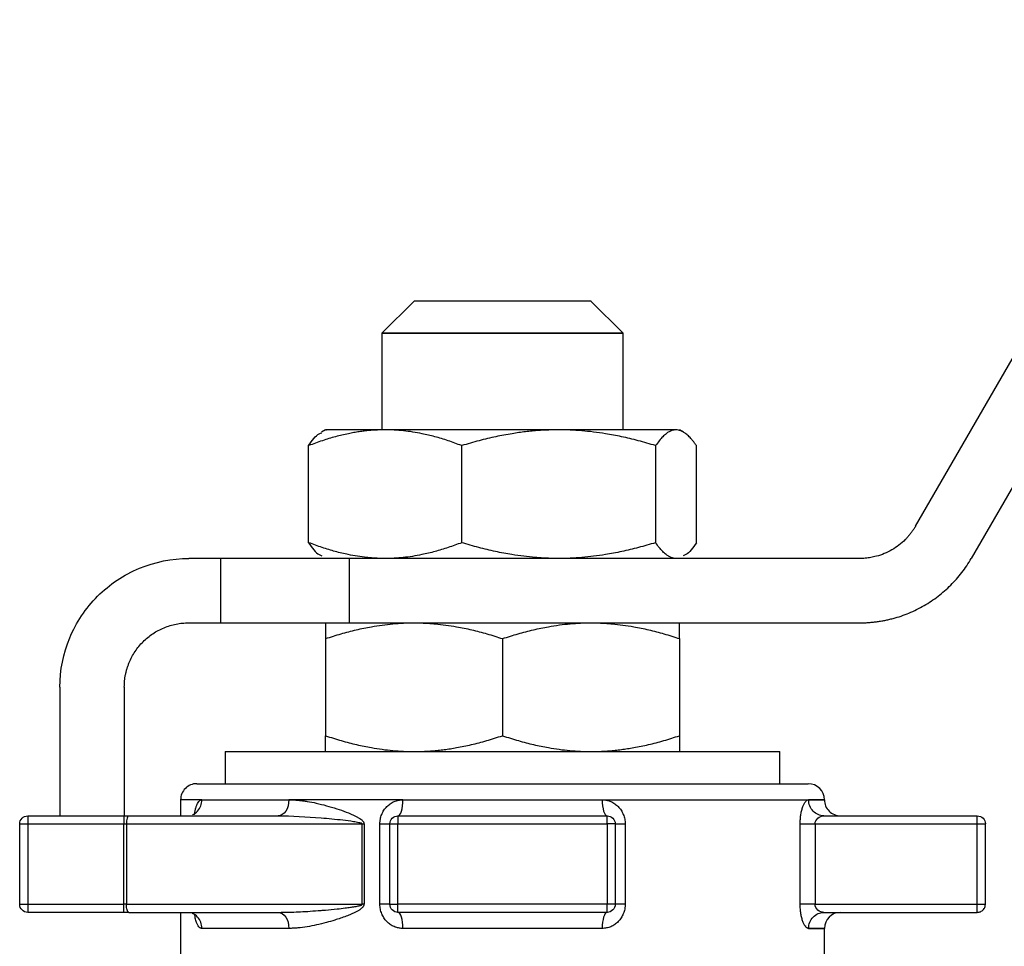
# Model space of a CAD drawing. Header units: millimetres. Extents: x -145 to 220, y -93 to 132.
# Tile 11 of 13: x -30 to 31, y 70 to 128. Entities that reach past the tile are written whole.
import ezdxf

# ---------------------------------------------------------------- set-up
doc = ezdxf.new("R2010")
doc.units = ezdxf.units.MM

msp = doc.modelspace()

# ---------------------------------------------------------------- linework, layer by layer
at = {"color": 7, "linetype": 'Continuous', "lineweight": 25}
for p, q in [((25.655, 96), (43.841, 127.5)), ((47.305, 125.5), (29.119, 94)), ((-5.495, 110.005), (-7.5, 108)), ((7.5, 108), (5.495, 110.005)), ((-7.5, 108), (-7.5, 102)), ((7.5, 102), (7.5, 108)), ((-10.991, 102.005), (-11.246, 101.858)), ((11.246, 101.858), (10.991, 102.005)), ((-12.046, 94.982), (-12.046, 101.018)), ((-2.536, 94.982), (-2.536, 101.018)), ((9.511, 101.018), (9.511, 94.982)), ((12.046, 94.982), (12.046, 101.018)), ((22.191, 94), (-19.5, 94)), ((-17.5, 90), (-17.5, 94)), ((-9.5, 90), (-9.5, 94)), ((-19.5, 90), (22.191, 90)), ((-11, 89.018), (-11, 82.982)), ((0, 89.018), (0, 82.982)), ((11, 89.018), (11, 82.982)), ((-27.5, 86), (-27.5, 78)), ((-23.5, 86), (-23.5, 78)), ((-17.227, 82), (-17.227, 80)), ((-17.227, 82), (0, 82)), ((17.227, 80), (17.227, 82)), ((-20, 79), (-20, 78)), ((-29.5, 78), (-23.531, 78)), ((-23.209, 78), (-13.942, 78)), ((-6.5, 78), (6.5, 78)), ((19.969, 78), (29.5, 78)), ((-30, 72.5), (-30, 77.5)), ((-29.5, 77.5), (-29.5, 72.5)), ((-29.5, 77.5), (-23.531, 77.5)), ((-23.531, 72.5), (-23.531, 77.5)), ((-23.37, 77.5), (-8.715, 77.5)), ((-23.37, 77.5), (-23.37, 72.5)), ((-8.715, 72.5), (-8.715, 77.5)), ((-8.606, 77.5), (-8.606, 72.5)), ((-7.619, 72.5), (-7.619, 77.5)), ((-7, 72.5), (-7, 77.5)), ((-6.5, 77.5), (6.5, 77.5)), ((-6.5, 72.5), (-6.5, 77.5)), ((6.5, 77.5), (6.5, 72.5)), ((7, 77.5), (7, 72.5)), ((7.619, 77.5), (7.619, 72.5)), ((18.492, 72.5), (18.492, 77.5)), ((19.416, 77.5), (19.416, 72.5)), ((19.416, 77.5), (29.5, 77.5)), ((29.5, 72.5), (29.5, 77.5)), ((30, 72.5), (30, 77.5)), ((-29.5, 72.5), (-23.531, 72.5)), ((-23.37, 72.5), (-8.715, 72.5)), ((6.5, 72.5), (-6.5, 72.5)), ((19.416, 72.5), (29.5, 72.5)), ((-23.531, 72), (-29.5, 72)), ((-23.209, 72), (-13.942, 72)), ((-20, 72), (-20, 61.292)), ((6.5, 72), (-6.5, 72)), ((19.969, 72), (29.5, 72)), ((20, 61.292), (20, 71))]:
    msp.add_line(p, q, dxfattribs=at)
for centre, start, end in [((-19, 79), 90, 180.01851), ((19, 79), 0, 90), ((21, 79), 179.97613, 270), ((21, 71), 90, 179.97613)]:
    msp.add_arc(centre, 1, start, end, dxfattribs=at)
for points, knots in [([(5.5, 110), (5.5, 110), (5.357, 110), (4.806, 110), (4.398, 110), (3.38, 110), (2.77, 110), (1.44, 110), (0.72, 110), (-0.72, 110), (-1.44, 110), (-2.77, 110), (-3.38, 110), (-4.398, 110), (-4.806, 110), (-5.357, 110), (-5.5, 110), (-5.5, 110)], [0, 0, 0, 0, 0.125, 0.125, 0.25, 0.25, 0.375, 0.375, 0.5, 0.5, 0.625, 0.625, 0.75, 0.75, 0.875, 0.875, 1, 1, 1, 1]), ([(7.5, 108), (7.5, 108), (7.305, 108), (6.553, 108), (5.998, 108), (4.609, 108), (3.777, 108), (1.963, 108), (0.982, 108), (-0.982, 108), (-1.963, 108), (-3.777, 108), (-4.609, 108), (-5.998, 108), (-6.553, 108), (-7.305, 108), (-7.5, 108), (-7.5, 108), (-7.305, 108), (-6.553, 108), (-5.998, 108), (-4.609, 108), (-3.777, 108), (-1.963, 108), (-0.982, 108), (0.982, 108), (1.963, 108), (3.777, 108), (4.609, 108), (5.998, 108), (6.553, 108), (7.305, 108), (7.5, 108), (7.5, 108)], [0, 0, 0, 0, 0.0625, 0.0625, 0.125, 0.125, 0.1875, 0.1875, 0.25, 0.25, 0.3125, 0.3125, 0.375, 0.375, 0.4375, 0.4375, 0.5, 0.5, 0.5625, 0.5625, 0.625, 0.625, 0.6875, 0.6875, 0.75, 0.75, 0.8125, 0.8125, 0.875, 0.875, 0.9375, 0.9375, 1, 1, 1, 1]), ([(-7.291, 102), (-7.398, 101.999), (-7.613, 101.997), (-7.936, 101.982), (-8.261, 101.957), (-8.588, 101.923), (-8.916, 101.879), (-9.246, 101.825), (-9.733, 101.732), (-10.384, 101.575), (-11.208, 101.328), (-11.763, 101.123), (-12.046, 101.018)], [0, 0, 0, 0, 0.066557, 0.133513, 0.200902, 0.268758, 0.337114, 0.406, 0.475449, 0.642461, 0.817206, 1, 1, 1, 1]), ([(-12.046, 101.018), (-11.829, 101.329), (-11.559, 101.715), (-11.281, 101.806), (-11.226, 101.823)], [0, 0, 0, 0, 0.804636, 1, 1, 1, 1]), ([(-7.291, 102), (-7.965, 102), (-9.312, 102), (-10.507, 102), (-11.062, 102), (-10.954, 102), (-10.933, 102)], [0, 0, 0, 0, 0.309535, 0.61907, 0.928605, 1, 1, 1, 1]), ([(-2.536, 101.018), (-2.679, 101.071), (-2.961, 101.178), (-3.383, 101.323), (-3.797, 101.454), (-4.205, 101.571), (-4.605, 101.673), (-5.062, 101.775), (-5.578, 101.869), (-6.154, 101.944), (-6.724, 101.991), (-7.103, 101.997), (-7.291, 102)], [0, 0, 0, 0, 0.0922344, 0.1824353, 0.2706382, 0.3568809, 0.4412039, 0.5236506, 0.6450089, 0.7647372, 0.883008, 1, 1, 1, 1]), ([(3.488, 102), (2.577, 102), (1.627, 102), (-0.29, 102), (-1.255, 102), (-3.137, 102), (-4.052, 102), (-5.77, 102), (-6.572, 102), (-7.291, 102)], [0, 0, 0, 0, 0.25, 0.25, 0.5, 0.5, 0.75, 0.75, 1, 1, 1, 1]), ([(3.488, 102), (3.352, 101.999), (3.08, 101.997), (2.67, 101.982), (2.259, 101.957), (1.845, 101.923), (1.429, 101.879), (1.011, 101.825), (0.395, 101.732), (-0.43, 101.575), (-1.474, 101.328), (-2.177, 101.123), (-2.536, 101.018)], [0, 0, 0, 0, 0.066557, 0.133513, 0.200902, 0.268758, 0.337114, 0.406, 0.475449, 0.642461, 0.817206, 1, 1, 1, 1]), ([(9.511, 101.018), (9.33, 101.071), (8.972, 101.178), (8.438, 101.323), (7.913, 101.454), (7.397, 101.571), (6.89, 101.673), (6.311, 101.775), (5.657, 101.869), (4.928, 101.944), (4.206, 101.991), (3.726, 101.997), (3.488, 102)], [0, 0, 0, 0, 0.092229, 0.182425, 0.270625, 0.356864, 0.441186, 0.523631, 0.644996, 0.764729, 0.883004, 1, 1, 1, 1]), ([(10.779, 102), (10.587, 102), (10.271, 102), (9.414, 102), (8.873, 102), (7.6, 102), (6.869, 102), (5.268, 102), (4.398, 102), (3.488, 102)], [0, 0, 0, 0, 0.25, 0.25, 0.5, 0.5, 0.75, 0.75, 1, 1, 1, 1]), ([(10.779, 102), (10.75, 101.999), (10.693, 101.997), (10.607, 101.982), (10.52, 101.957), (10.433, 101.923), (10.345, 101.879), (10.257, 101.825), (10.128, 101.732), (9.954, 101.575), (9.734, 101.328), (9.586, 101.123), (9.511, 101.018)], [0, 0, 0, 0, 0.0665566, 0.1335126, 0.2009021, 0.2687582, 0.3371135, 0.4060001, 0.4754489, 0.6424612, 0.8172063, 1, 1, 1, 1]), ([(12.046, 101.018), (12.008, 101.071), (11.933, 101.178), (11.821, 101.323), (11.71, 101.454), (11.601, 101.571), (11.495, 101.673), (11.373, 101.775), (11.235, 101.869), (11.082, 101.944), (10.93, 101.991), (10.829, 101.997), (10.779, 102)], [0, 0, 0, 0, 0.0922344, 0.1824353, 0.2706382, 0.3568809, 0.4412039, 0.5236506, 0.6450089, 0.7647372, 0.883008, 1, 1, 1, 1]), ([(25.655, 96), (25.619, 95.94), (25.547, 95.82), (25.428, 95.648), (25.301, 95.482), (25.165, 95.322), (24.949, 95.095), (24.633, 94.817), (24.196, 94.526), (23.726, 94.294), (23.284, 94.144), (22.886, 94.056), (22.54, 94.009), (22.307, 94.003), (22.191, 94)], [0, 0, 0, 0, 0.050134, 0.100072, 0.149952, 0.199911, 0.250087, 0.37499, 0.500025, 0.624927, 0.749962, 0.833386, 0.916518, 1, 1, 1, 1]), ([(-7.291, 94), (-7.386, 94.001), (-7.576, 94.002), (-7.861, 94.014), (-8.146, 94.033), (-8.528, 94.068), (-9.007, 94.131), (-9.661, 94.251), (-10.397, 94.428), (-11.219, 94.675), (-11.768, 94.879), (-12.046, 94.982)], [0, 0, 0, 0, 0.059031, 0.117995, 0.177054, 0.23637, 0.355779, 0.476369, 0.646367, 0.820223, 1, 1, 1, 1]), ([(-12.046, 94.982), (-11.829, 94.671), (-11.559, 94.284), (-11.28, 94.194), (-11.226, 94.176)], [0, 0, 0, 0, 0.806048, 1, 1, 1, 1]), ([(-2.536, 94.982), (-2.676, 94.929), (-2.955, 94.824), (-3.373, 94.68), (-3.785, 94.549), (-4.194, 94.432), (-4.6, 94.328), (-5.064, 94.225), (-5.587, 94.129), (-6.163, 94.055), (-6.731, 94.008), (-7.104, 94.003), (-7.291, 94)], [0, 0, 0, 0, 0.090907, 0.180102, 0.267807, 0.354269, 0.439761, 0.524576, 0.64677, 0.767773, 0.884069, 1, 1, 1, 1]), ([(3.488, 94), (3.367, 94.001), (3.127, 94.002), (2.766, 94.014), (2.405, 94.033), (1.921, 94.068), (1.314, 94.131), (0.486, 94.251), (-0.446, 94.428), (-1.488, 94.675), (-2.183, 94.879), (-2.536, 94.982)], [0, 0, 0, 0, 0.059031, 0.117995, 0.177054, 0.23637, 0.355779, 0.476369, 0.646367, 0.820223, 1, 1, 1, 1]), ([(9.511, 94.982), (9.333, 94.929), (8.98, 94.824), (8.452, 94.681), (7.931, 94.55), (7.414, 94.433), (6.901, 94.329), (6.317, 94.226), (5.661, 94.131), (4.934, 94.056), (4.21, 94.009), (3.728, 94.003), (3.488, 94)], [0, 0, 0, 0, 0.090737, 0.179768, 0.267315, 0.353622, 0.438961, 0.523623, 0.644213, 0.763633, 0.882004, 1, 1, 1, 1]), ([(10.779, 94), (10.753, 94.001), (10.703, 94.002), (10.627, 94.014), (10.551, 94.033), (10.449, 94.068), (10.321, 94.131), (10.147, 94.251), (9.95, 94.428), (9.731, 94.675), (9.585, 94.879), (9.511, 94.982)], [0, 0, 0, 0, 0.059031, 0.117995, 0.177054, 0.23637, 0.355779, 0.476369, 0.646367, 0.820223, 1, 1, 1, 1]), ([(12.046, 94.982), (11.829, 94.671), (11.559, 94.284), (11.28, 94.194), (11.226, 94.176)], [0, 0, 0, 0, 0.806048, 1, 1, 1, 1]), ([(-27.5, 86), (-27.5, 87.047), (-27.292, 88.094), (-26.49, 90.029), (-25.897, 90.916), (-24.416, 92.397), (-23.529, 92.99), (-21.594, 93.792), (-20.547, 94), (-19.5, 94)], [0, 0, 0, 0, 0.25, 0.25, 0.5, 0.5, 0.75, 0.75, 1, 1, 1, 1]), ([(22.191, 90), (22.278, 90.001), (22.453, 90.002), (22.715, 90.016), (22.975, 90.037), (23.235, 90.067), (23.493, 90.105), (23.751, 90.152), (24.007, 90.207), (24.515, 90.335), (25.261, 90.587), (26.202, 91.052), (27.075, 91.634), (27.732, 92.212), (28.21, 92.721), (28.542, 93.126), (28.848, 93.551), (29.029, 93.85), (29.119, 94)], [0, 0, 0, 0, 0.031372, 0.062645, 0.093853, 0.125029, 0.156208, 0.187422, 0.218705, 0.250092, 0.375021, 0.500016, 0.624946, 0.749941, 0.812578, 0.874954, 0.937338, 1, 1, 1, 1]), ([(-23.5, 86), (-23.499, 86.066), (-23.497, 86.198), (-23.482, 86.394), (-23.459, 86.588), (-23.425, 86.781), (-23.383, 86.971), (-23.33, 87.16), (-23.268, 87.347), (-23.127, 87.713), (-22.849, 88.238), (-22.346, 88.846), (-21.738, 89.349), (-21.156, 89.657), (-20.663, 89.835), (-20.282, 89.93), (-19.893, 89.989), (-19.632, 89.996), (-19.5, 90)], [0, 0, 0, 0, 0.031533, 0.06284, 0.093998, 0.125081, 0.156168, 0.187334, 0.218655, 0.250207, 0.375077, 0.500037, 0.624907, 0.749866, 0.812689, 0.874911, 0.937144, 1, 1, 1, 1]), ([(-11, 89.018), (-10.838, 89.071), (-10.516, 89.176), (-10.034, 89.319), (-9.558, 89.45), (-9.086, 89.567), (-8.618, 89.671), (-8.084, 89.774), (-7.485, 89.869), (-6.82, 89.944), (-6.159, 89.991), (-5.719, 89.997), (-5.5, 90)], [0, 0, 0, 0, 0.0907106, 0.1797158, 0.2672375, 0.3535213, 0.4388363, 0.5234746, 0.6442528, 0.7638582, 0.8821163, 1, 1, 1, 1]), ([(-11, 90), (-11, 89.999), (-11, 89.998), (-11, 89.986), (-11, 89.967), (-11, 89.932), (-11, 89.869), (-11, 89.749), (-11, 89.572), (-11, 89.325), (-11, 89.121), (-11, 89.018)], [0, 0, 0, 0, 0.059031, 0.117995, 0.177054, 0.23637, 0.355779, 0.476369, 0.646367, 0.820223, 1, 1, 1, 1]), ([(-5.5, 90), (-5.39, 89.999), (-5.17, 89.998), (-4.841, 89.986), (-4.511, 89.967), (-4.07, 89.932), (-3.515, 89.869), (-2.759, 89.749), (-1.908, 89.572), (-0.957, 89.325), (-0.322, 89.121), (0, 89.018)], [0, 0, 0, 0, 0.059031, 0.117995, 0.177054, 0.23637, 0.355779, 0.476369, 0.646367, 0.820223, 1, 1, 1, 1]), ([(0, 89.018), (0.163, 89.071), (0.485, 89.176), (0.968, 89.32), (1.445, 89.451), (1.917, 89.568), (2.387, 89.672), (2.924, 89.775), (3.529, 89.871), (4.195, 89.945), (4.852, 89.992), (5.284, 89.997), (5.5, 90)], [0, 0, 0, 0, 0.090907, 0.180102, 0.267807, 0.354269, 0.439761, 0.524576, 0.64677, 0.767773, 0.884069, 1, 1, 1, 1]), ([(5.5, 90), (5.61, 89.999), (5.83, 89.998), (6.159, 89.986), (6.489, 89.967), (6.93, 89.932), (7.485, 89.869), (8.241, 89.749), (9.092, 89.572), (10.043, 89.325), (10.678, 89.121), (11, 89.018)], [0, 0, 0, 0, 0.059032, 0.117998, 0.177059, 0.236376, 0.355797, 0.476401, 0.646389, 0.820235, 1, 1, 1, 1]), ([(11, 89.018), (11, 89.071), (11, 89.176), (11, 89.32), (11, 89.451), (11, 89.568), (11, 89.672), (11, 89.775), (11, 89.871), (11, 89.945), (11, 89.992), (11, 89.997), (11, 90)], [0, 0, 0, 0, 0.090908, 0.180102, 0.267807, 0.354269, 0.439761, 0.524576, 0.64677, 0.767773, 0.884068, 1, 1, 1, 1]), ([(-11, 82.982), (-10.835, 82.929), (-10.508, 82.822), (-10.02, 82.677), (-9.541, 82.546), (-9.07, 82.429), (-8.607, 82.327), (-8.078, 82.225), (-7.481, 82.131), (-6.816, 82.056), (-6.156, 82.009), (-5.718, 82.003), (-5.5, 82)], [0, 0, 0, 0, 0.0922266, 0.1824208, 0.2706179, 0.3568559, 0.4411751, 0.5236191, 0.6449853, 0.7647215, 0.8830001, 1, 1, 1, 1]), ([(-11, 82), (-11, 82.001), (-11, 82.003), (-11, 82.018), (-11, 82.043), (-11, 82.077), (-11, 82.121), (-11, 82.175), (-11, 82.268), (-11, 82.425), (-11, 82.672), (-11, 82.877), (-11, 82.982)], [0, 0, 0, 0, 0.066559, 0.133516, 0.200906, 0.268762, 0.337117, 0.406002, 0.475449, 0.64246, 0.817205, 1, 1, 1, 1]), ([(-5.5, 82), (-5.376, 82.001), (-5.128, 82.003), (-4.754, 82.018), (-4.378, 82.043), (-4, 82.077), (-3.62, 82.121), (-3.238, 82.175), (-2.676, 82.268), (-1.922, 82.425), (-0.969, 82.672), (-0.328, 82.877), (0, 82.982)], [0, 0, 0, 0, 0.066557, 0.133513, 0.200902, 0.268758, 0.337114, 0.406, 0.475449, 0.642461, 0.817206, 1, 1, 1, 1]), ([(0, 82.982), (0.165, 82.929), (0.492, 82.822), (0.98, 82.677), (1.459, 82.546), (1.93, 82.429), (2.393, 82.327), (2.922, 82.225), (3.519, 82.131), (4.185, 82.056), (4.844, 82.009), (5.282, 82.003), (5.5, 82)], [0, 0, 0, 0, 0.092234, 0.182435, 0.270638, 0.356881, 0.441204, 0.523651, 0.645009, 0.764737, 0.883008, 1, 1, 1, 1]), ([(5.5, 82), (5.624, 82.001), (5.873, 82.003), (6.248, 82.018), (6.625, 82.043), (7.003, 82.077), (7.384, 82.122), (7.767, 82.176), (8.329, 82.269), (9.082, 82.426), (10.033, 82.673), (10.673, 82.878), (11, 82.982)], [0, 0, 0, 0, 0.066715, 0.133829, 0.201376, 0.269389, 0.337901, 0.406944, 0.47655, 0.64322, 0.817599, 1, 1, 1, 1]), ([(11, 82.982), (11, 82.929), (11, 82.822), (11, 82.677), (11, 82.546), (11, 82.429), (11, 82.327), (11, 82.225), (11, 82.131), (11, 82.056), (11, 82.009), (11, 82.003), (11, 82)], [0, 0, 0, 0, 0.092234, 0.182435, 0.270638, 0.356881, 0.441204, 0.523651, 0.645009, 0.764737, 0.883008, 1, 1, 1, 1]), ([(0, 82), (0.141, 82), (0.423, 82), (0.846, 82), (1.268, 82), (1.689, 82), (2.108, 82), (2.527, 82), (2.945, 82), (3.776, 82), (5.009, 82), (6.603, 82), (8.134, 82), (10.069, 82), (12.26, 82), (14.058, 82), (15.218, 82), (15.941, 82), (16.512, 82), (16.841, 82), (17.02, 82), (17.112, 82), (17.178, 82), (17.22, 82), (17.225, 82), (17.227, 82)], [0, 0, 0, 0, 0.015665, 0.0313024, 0.0469215, 0.0625318, 0.0781427, 0.0937637, 0.1094043, 0.1250737, 0.1875769, 0.2501004, 0.3126035, 0.3751271, 0.5000024, 0.6248778, 0.6873809, 0.7499044, 0.8124076, 0.8749311, 0.8999771, 0.9249682, 0.9499433, 0.974941, 1, 1, 1, 1]), ([(-19, 80), (-18.999, 80), (-18.997, 80), (-18.983, 80), (-18.961, 80), (-18.929, 80), (-18.889, 80), (-18.839, 80), (-18.781, 80), (-18.713, 80), (-18.547, 80), (-18.212, 80), (-17.582, 80), (-16.784, 80), (-15.504, 80), (-13.521, 80), (-10.624, 80), (-7.318, 80), (-3.731, 80), (0, 80), (3.731, 80), (7.318, 80), (10.624, 80), (13.521, 80), (15.504, 80), (16.784, 80), (17.582, 80), (18.211, 80), (18.574, 80), (18.771, 80), (18.873, 80), (18.946, 80), (18.992, 80), (18.997, 80), (19, 80)], [0, 0, 0, 0, 0.006967, 0.013922, 0.020869, 0.027811, 0.034752, 0.041695, 0.048643, 0.0556, 0.062568, 0.093836, 0.125113, 0.156381, 0.187657, 0.250126, 0.312595, 0.375064, 0.437533, 0.500001, 0.56247, 0.624939, 0.687408, 0.749877, 0.812345, 0.843613, 0.87489, 0.906157, 0.937434, 0.949964, 0.962466, 0.97496, 0.987465, 1, 1, 1, 1]), ([(-18.681, 79), (-18.11, 79), (-17.359, 79), (-15.541, 79), (-14.474, 79), (-13.278, 79)], [0, 0, 0, 0, 0.5, 0.5, 1, 1, 1, 1]), ([(-13.278, 79), (-13.278, 78.738), (-13.35, 78.477), (-13.596, 78.11), (-13.768, 78), (-13.942, 78)], [0, 0, 0, 0, 0.5, 0.5, 1, 1, 1, 1]), ([(-13.278, 79), (-13.206, 78.999), (-13.062, 78.997), (-12.84, 78.984), (-12.612, 78.964), (-12.377, 78.936), (-12.031, 78.885), (-11.555, 78.791), (-10.945, 78.637), (-10.324, 78.454), (-9.706, 78.241), (-9.247, 78.05), (-8.947, 77.886), (-8.83, 77.809), (-8.751, 77.746), (-8.702, 77.7), (-8.663, 77.654), (-8.633, 77.608), (-8.612, 77.556), (-8.608, 77.519), (-8.606, 77.5)], [0, 0, 0, 0, 0.048065, 0.096959, 0.146718, 0.197371, 0.24895, 0.368587, 0.498436, 0.628669, 0.748141, 0.873512, 0.907195, 0.936325, 0.949512, 0.961672, 0.972062, 0.981047, 0.990499, 1, 1, 1, 1]), ([(-6.19, 79), (-7.494, 79), (-8.754, 79), (-11.134, 79), (-12.253, 79), (-13.278, 79)], [0, 0, 0, 0, 0.5, 0.5, 1, 1, 1, 1]), ([(-7.619, 77.5), (-7.618, 77.536), (-7.616, 77.605), (-7.606, 77.705), (-7.588, 77.82), (-7.556, 77.948), (-7.49, 78.135), (-7.376, 78.354), (-7.194, 78.58), (-6.976, 78.764), (-6.771, 78.876), (-6.597, 78.94), (-6.466, 78.974), (-6.33, 78.995), (-6.238, 78.998), (-6.19, 79)], [0, 0, 0, 0, 0.044988, 0.087637, 0.12812, 0.19198, 0.255778, 0.38119, 0.507751, 0.631257, 0.755201, 0.816543, 0.877798, 0.936192, 1, 1, 1, 1]), ([(-6.5, 78), (-6.419, 78), (-6.339, 78.11), (-6.224, 78.477), (-6.19, 78.738), (-6.19, 79)], [0, 0, 0, 0, 0.5, 0.5, 1, 1, 1, 1]), ([(-6.19, 79), (-4.196, 79), (-2.098, 79), (2.098, 79), (4.196, 79), (6.19, 79)], [0, 0, 0, 0, 0.5, 0.5, 1, 1, 1, 1]), ([(6.19, 79), (6.19, 78.738), (6.224, 78.477), (6.339, 78.11), (6.419, 78), (6.5, 78)], [0, 0, 0, 0, 0.5, 0.5, 1, 1, 1, 1]), ([(6.19, 79), (6.227, 78.999), (6.3, 78.997), (6.409, 78.984), (6.517, 78.962), (6.623, 78.931), (6.779, 78.872), (6.976, 78.764), (7.194, 78.58), (7.376, 78.354), (7.49, 78.135), (7.556, 77.948), (7.591, 77.804), (7.614, 77.654), (7.617, 77.553), (7.619, 77.5)], [0, 0, 0, 0, 0.048902, 0.097551, 0.146236, 0.195247, 0.244865, 0.368735, 0.492297, 0.61881, 0.74426, 0.808033, 0.871912, 0.933497, 1, 1, 1, 1]), ([(6.19, 79), (7.682, 79), (9.117, 79), (11.792, 79), (13.033, 79), (15.252, 79), (16.23, 79), (17.87, 79), (18.532, 79), (19.018, 79)], [0, 0, 0, 0, 0.25, 0.25, 0.5, 0.5, 0.75, 0.75, 1, 1, 1, 1]), ([(18.492, 77.5), (18.492, 77.54), (18.493, 77.621), (18.499, 77.741), (18.508, 77.859), (18.522, 77.976), (18.546, 78.144), (18.59, 78.355), (18.662, 78.58), (18.744, 78.764), (18.824, 78.884), (18.896, 78.955), (18.957, 78.993), (18.998, 78.998), (19.018, 79)], [0, 0, 0, 0, 0.051192, 0.102014, 0.152819, 0.203962, 0.255789, 0.381315, 0.507746, 0.631625, 0.755247, 0.837084, 0.918227, 1, 1, 1, 1]), ([(19.018, 79), (19.667, 79), (20, 79), (20, 79), (19.667, 79), (19.018, 79)], [0, 0, 0, 0, 0.5, 0.5, 1, 1, 1, 1]), ([(19.969, 78), (19.72, 78), (19.473, 78.11), (19.12, 78.477), (19.018, 78.738), (19.018, 79)], [0, 0, 0, 0, 0.5, 0.5, 1, 1, 1, 1]), ([(-30, 77.5), (-30, 77.631), (-29.946, 77.761), (-29.761, 77.946), (-29.631, 78), (-29.5, 78)], [0, 0, 0, 0, 0.5, 0.5, 1, 1, 1, 1]), ([(-29.5, 78), (-29.5, 78), (-29.5, 77.946), (-29.5, 77.761), (-29.5, 77.631), (-29.5, 77.5)], [0, 0, 0, 0, 0.5, 0.5, 1, 1, 1, 1]), ([(-23.531, 78), (-23.504, 78), (-23.449, 78), (-23.368, 78), (-23.288, 78), (-23.236, 78), (-23.209, 78)], [0, 0, 0, 0, 0.250847, 0.5, 0.749153, 1, 1, 1, 1]), ([(-23.531, 78), (-23.531, 78), (-23.531, 77.946), (-23.531, 77.761), (-23.531, 77.631), (-23.531, 77.5)], [0, 0, 0, 0, 0.5, 0.5, 1, 1, 1, 1]), ([(-23.209, 78), (-23.252, 78), (-23.293, 77.946), (-23.353, 77.761), (-23.37, 77.631), (-23.37, 77.5)], [0, 0, 0, 0, 0.5, 0.5, 1, 1, 1, 1]), ([(-13.942, 78), (-13.079, 78), (-12.183, 77.952), (-10.827, 77.84), (-10.373, 77.798), (-9.695, 77.72), (-9.47, 77.691), (-9.14, 77.639), (-9.032, 77.62), (-8.881, 77.585), (-8.833, 77.572), (-8.748, 77.54), (-8.715, 77.522), (-8.715, 77.5)], [0, 0, 0, 0, 0.5, 0.5, 0.75, 0.75, 0.875, 0.875, 0.9375, 0.9375, 0.96875, 0.96875, 1, 1, 1, 1]), ([(-7, 77.5), (-7, 77.631), (-6.946, 77.761), (-6.761, 77.946), (-6.631, 78), (-6.5, 78)], [0, 0, 0, 0, 0.5, 0.5, 1, 1, 1, 1]), ([(-6.5, 78), (-6.5, 78), (-6.5, 77.946), (-6.5, 77.761), (-6.5, 77.631), (-6.5, 77.5)], [0, 0, 0, 0, 0.5, 0.5, 1, 1, 1, 1]), ([(6.5, 77.5), (6.5, 77.631), (6.5, 77.761), (6.5, 77.946), (6.5, 78), (6.5, 78)], [0, 0, 0, 0, 0.5, 0.5, 1, 1, 1, 1]), ([(6.5, 78), (6.631, 78), (6.761, 77.946), (6.946, 77.761), (7, 77.631), (7, 77.5)], [0, 0, 0, 0, 0.5, 0.5, 1, 1, 1, 1]), ([(19.416, 77.5), (19.416, 77.635), (19.49, 77.768), (19.705, 77.949), (19.843, 78), (19.969, 78)], [0, 0, 0, 0, 0.5, 0.5, 1, 1, 1, 1]), ([(29.5, 77.5), (29.5, 77.631), (29.5, 77.761), (29.5, 77.946), (29.5, 78), (29.5, 78)], [0, 0, 0, 0, 0.5, 0.5, 1, 1, 1, 1]), ([(29.5, 78), (29.631, 78), (29.761, 77.946), (29.946, 77.761), (30, 77.631), (30, 77.5)], [0, 0, 0, 0, 0.5, 0.5, 1, 1, 1, 1]), ([(-30, 77.5), (-29.999, 77.5), (-29.998, 77.5), (-29.986, 77.5), (-29.962, 77.5), (-29.92, 77.5), (-29.864, 77.5), (-29.787, 77.501), (-29.697, 77.5), (-29.594, 77.5), (-29.528, 77.5), (-29.5, 77.5)], [0, 0, 0, 0, 0.072937, 0.156257, 0.250193, 0.363033, 0.500157, 0.591986, 0.750048, 0.892281, 1, 1, 1, 1]), ([(-7.619, 77.5), (-7.437, 77.5), (-7.278, 77.5), (-7.06, 77.5), (-7, 77.5), (-7, 77.5)], [0, 0, 0, 0, 0.5, 0.5, 1, 1, 1, 1]), ([(-7, 77.5), (-6.999, 77.5), (-6.997, 77.5), (-6.982, 77.5), (-6.96, 77.5), (-6.931, 77.5), (-6.896, 77.5), (-6.841, 77.5), (-6.757, 77.5), (-6.636, 77.5), (-6.546, 77.5), (-6.5, 77.5)], [0, 0, 0, 0, 0.090496, 0.1771298, 0.2605397, 0.3415576, 0.421183, 0.5005391, 0.6592115, 0.8232974, 1, 1, 1, 1]), ([(7, 77.5), (7, 77.5), (6.946, 77.5), (6.761, 77.5), (6.631, 77.5), (6.5, 77.5)], [0, 0, 0, 0, 0.5, 0.5, 1, 1, 1, 1]), ([(7, 77.5), (7, 77.5), (7.06, 77.5), (7.278, 77.5), (7.437, 77.5), (7.619, 77.5)], [0, 0, 0, 0, 0.5, 0.5, 1, 1, 1, 1]), ([(18.492, 77.5), (18.567, 77.5), (18.697, 77.5), (19.024, 77.5), (19.22, 77.5), (19.416, 77.5)], [0, 0, 0, 0, 0.5, 0.5, 1, 1, 1, 1]), ([(29.5, 77.5), (29.518, 77.5), (29.557, 77.5), (29.622, 77.5), (29.707, 77.5), (29.787, 77.501), (29.864, 77.5), (29.92, 77.5), (29.967, 77.5), (29.995, 77.5), (29.998, 77.5), (30, 77.5)], [0, 0, 0, 0, 0.068009, 0.151405, 0.250185, 0.408232, 0.500074, 0.637135, 0.750037, 0.886786, 1, 1, 1, 1]), ([(-30, 72.5), (-30, 72.5), (-29.946, 72.5), (-29.761, 72.5), (-29.631, 72.5), (-29.5, 72.5)], [0, 0, 0, 0, 0.5, 0.5, 1, 1, 1, 1]), ([(-29.5, 72), (-29.631, 72), (-29.761, 72.054), (-29.946, 72.239), (-30, 72.369), (-30, 72.5)], [0, 0, 0, 0, 0.5, 0.5, 1, 1, 1, 1]), ([(-29.5, 72.5), (-29.5, 72.369), (-29.5, 72.239), (-29.5, 72.054), (-29.5, 72), (-29.5, 72)], [0, 0, 0, 0, 0.5, 0.5, 1, 1, 1, 1]), ([(-23.531, 72), (-23.531, 72), (-23.531, 72.054), (-23.531, 72.239), (-23.531, 72.369), (-23.531, 72.5)], [0, 0, 0, 0, 0.5, 0.5, 1, 1, 1, 1]), ([(-23.209, 72), (-23.252, 72), (-23.293, 72.054), (-23.353, 72.239), (-23.37, 72.369), (-23.37, 72.5)], [0, 0, 0, 0, 0.5, 0.5, 1, 1, 1, 1]), ([(-13.942, 72), (-13.812, 72.001), (-13.529, 72.002), (-13.068, 72.015), (-12.536, 72.037), (-11.933, 72.073), (-11.412, 72.111), (-10.854, 72.158), (-10.356, 72.206), (-9.837, 72.263), (-9.469, 72.31), (-9.216, 72.348), (-9.035, 72.381), (-8.923, 72.404), (-8.849, 72.424), (-8.806, 72.438), (-8.774, 72.45), (-8.748, 72.462), (-8.725, 72.476), (-8.718, 72.493), (-8.715, 72.5)], [0, 0, 0, 0, 0.075673, 0.164642, 0.266908, 0.382475, 0.511344, 0.564538, 0.699958, 0.794669, 0.85794, 0.90762, 0.937862, 0.960918, 0.971336, 0.980284, 0.985881, 0.990376, 0.996071, 1, 1, 1, 1]), ([(-8.606, 72.5), (-8.607, 72.487), (-8.609, 72.459), (-8.622, 72.418), (-8.643, 72.377), (-8.672, 72.335), (-8.71, 72.293), (-8.755, 72.251), (-8.808, 72.208), (-8.87, 72.164), (-8.939, 72.12), (-9.016, 72.076), (-9.124, 72.019), (-9.254, 71.955), (-9.405, 71.886), (-9.557, 71.823), (-9.779, 71.737), (-10.07, 71.636), (-10.48, 71.499), (-10.98, 71.354), (-11.553, 71.212), (-12.144, 71.095), (-12.617, 71.033), (-12.996, 71.008), (-13.182, 71.003), (-13.278, 71)], [0, 0, 0, 0, 0.006741, 0.013904, 0.021768, 0.030543, 0.040385, 0.051401, 0.06367, 0.077247, 0.092174, 0.108483, 0.126196, 0.159075, 0.188841, 0.219027, 0.251743, 0.323539, 0.39498, 0.501725, 0.630257, 0.750943, 0.875542, 0.935311, 1, 1, 1, 1]), ([(-6.19, 71), (-6.227, 71.001), (-6.3, 71.003), (-6.409, 71.016), (-6.517, 71.038), (-6.623, 71.069), (-6.779, 71.129), (-6.976, 71.236), (-7.194, 71.42), (-7.375, 71.646), (-7.489, 71.865), (-7.555, 72.053), (-7.591, 72.197), (-7.613, 72.347), (-7.617, 72.448), (-7.619, 72.5)], [0, 0, 0, 0, 0.048924, 0.097576, 0.146245, 0.19522, 0.244787, 0.368868, 0.492443, 0.61808, 0.74457, 0.808497, 0.87209, 0.933655, 1, 1, 1, 1]), ([(-7, 72.5), (-7, 72.5), (-7.06, 72.5), (-7.278, 72.5), (-7.437, 72.5), (-7.619, 72.5)], [0, 0, 0, 0, 0.5, 0.5, 1, 1, 1, 1]), ([(-7, 72.5), (-7, 72.5), (-6.946, 72.5), (-6.761, 72.5), (-6.631, 72.5), (-6.5, 72.5)], [0, 0, 0, 0, 0.5, 0.5, 1, 1, 1, 1]), ([(-6.5, 72), (-6.631, 72), (-6.761, 72.054), (-6.946, 72.239), (-7, 72.369), (-7, 72.5)], [0, 0, 0, 0, 0.5, 0.5, 1, 1, 1, 1]), ([(-6.5, 72), (-6.5, 72.001), (-6.5, 72.002), (-6.5, 72.014), (-6.5, 72.038), (-6.5, 72.08), (-6.5, 72.136), (-6.501, 72.213), (-6.5, 72.303), (-6.5, 72.406), (-6.5, 72.472), (-6.5, 72.5)], [0, 0, 0, 0, 0.072937, 0.156257, 0.250193, 0.363033, 0.500157, 0.591986, 0.750048, 0.892281, 1, 1, 1, 1]), ([(7.619, 72.5), (7.618, 72.464), (7.616, 72.395), (7.606, 72.295), (7.588, 72.18), (7.556, 72.052), (7.49, 71.865), (7.376, 71.646), (7.194, 71.42), (6.976, 71.236), (6.771, 71.124), (6.597, 71.06), (6.466, 71.026), (6.33, 71.005), (6.238, 71.002), (6.19, 71)], [0, 0, 0, 0, 0.044988, 0.087637, 0.128122, 0.191983, 0.255782, 0.381195, 0.507758, 0.631264, 0.755205, 0.816546, 0.877799, 0.936193, 1, 1, 1, 1]), ([(7, 72.5), (6.999, 72.5), (6.997, 72.5), (6.982, 72.5), (6.96, 72.5), (6.931, 72.5), (6.896, 72.5), (6.841, 72.5), (6.757, 72.5), (6.636, 72.5), (6.546, 72.5), (6.5, 72.5)], [0, 0, 0, 0, 0.090496, 0.1771298, 0.2605397, 0.3415576, 0.421183, 0.5005391, 0.6592115, 0.8232974, 1, 1, 1, 1]), ([(7, 72.5), (7, 72.369), (6.946, 72.239), (6.761, 72.054), (6.631, 72), (6.5, 72)], [0, 0, 0, 0, 0.5, 0.5, 1, 1, 1, 1]), ([(6.5, 72), (6.5, 72), (6.5, 72.054), (6.5, 72.239), (6.5, 72.369), (6.5, 72.5)], [0, 0, 0, 0, 0.5, 0.5, 1, 1, 1, 1]), ([(7.619, 72.5), (7.437, 72.5), (7.278, 72.5), (7.06, 72.5), (7, 72.5), (7, 72.5)], [0, 0, 0, 0, 0.5, 0.5, 1, 1, 1, 1]), ([(19.018, 71), (19.006, 71.001), (18.982, 71.003), (18.945, 71.016), (18.909, 71.038), (18.872, 71.069), (18.817, 71.129), (18.744, 71.236), (18.662, 71.42), (18.591, 71.646), (18.545, 71.865), (18.518, 72.053), (18.503, 72.197), (18.494, 72.347), (18.493, 72.448), (18.492, 72.5)], [0, 0, 0, 0, 0.048924, 0.097576, 0.146245, 0.19522, 0.244787, 0.368868, 0.492443, 0.61808, 0.74457, 0.808497, 0.87209, 0.933655, 1, 1, 1, 1]), ([(19.416, 72.5), (19.22, 72.5), (19.024, 72.5), (18.697, 72.5), (18.567, 72.5), (18.492, 72.5)], [0, 0, 0, 0, 0.5, 0.5, 1, 1, 1, 1]), ([(19.969, 72), (19.843, 72), (19.705, 72.051), (19.49, 72.233), (19.416, 72.365), (19.416, 72.5)], [0, 0, 0, 0, 0.5, 0.5, 1, 1, 1, 1]), ([(29.5, 72), (29.5, 72), (29.5, 72.054), (29.5, 72.239), (29.5, 72.369), (29.5, 72.5)], [0, 0, 0, 0, 0.5, 0.5, 1, 1, 1, 1]), ([(29.5, 72), (29.518, 72.001), (29.557, 72.002), (29.622, 72.013), (29.707, 72.041), (29.787, 72.087), (29.864, 72.153), (29.92, 72.223), (29.967, 72.313), (29.995, 72.405), (29.998, 72.47), (30, 72.5)], [0, 0, 0, 0, 0.068009, 0.1514048, 0.2501849, 0.4082323, 0.5000745, 0.6371354, 0.7500369, 0.8867862, 1, 1, 1, 1]), ([(29.5, 72.5), (29.631, 72.5), (29.761, 72.5), (29.946, 72.5), (30, 72.5), (30, 72.5)], [0, 0, 0, 0, 0.5, 0.5, 1, 1, 1, 1]), ([(-23.209, 72), (-23.236, 72), (-23.288, 72), (-23.368, 72), (-23.449, 72), (-23.504, 72), (-23.531, 72)], [0, 0, 0, 0, 0.250847, 0.5, 0.749153, 1, 1, 1, 1]), ([(-13.942, 72), (-13.768, 72), (-13.596, 71.89), (-13.35, 71.523), (-13.278, 71.262), (-13.278, 71)], [0, 0, 0, 0, 0.5, 0.5, 1, 1, 1, 1]), ([(-6.19, 71), (-6.19, 71.262), (-6.224, 71.523), (-6.339, 71.89), (-6.419, 72), (-6.5, 72)], [0, 0, 0, 0, 0.5, 0.5, 1, 1, 1, 1]), ([(6.5, 72), (6.419, 72), (6.339, 71.89), (6.224, 71.523), (6.19, 71.262), (6.19, 71)], [0, 0, 0, 0, 0.5, 0.5, 1, 1, 1, 1]), ([(19.018, 71), (19.018, 71.262), (19.12, 71.523), (19.473, 71.89), (19.72, 72), (19.969, 72)], [0, 0, 0, 0, 0.5, 0.5, 1, 1, 1, 1]), ([(-13.278, 71), (-14.474, 71), (-15.541, 71), (-17.359, 71), (-18.11, 71), (-18.681, 71)], [0, 0, 0, 0, 0.5, 0.5, 1, 1, 1, 1]), ([(6.19, 71), (4.196, 71), (2.098, 71), (-2.098, 71), (-4.196, 71), (-6.19, 71)], [0, 0, 0, 0, 0.5, 0.5, 1, 1, 1, 1]), ([(19.018, 71), (19.667, 71), (20, 71), (20, 71), (19.667, 71), (19.018, 71)], [0, 0, 0, 0, 0.5, 0.5, 1, 1, 1, 1])]:
    msp.add_open_spline(points, degree=3, knots=knots, dxfattribs=at)
for points in [[(-18.681, 79), (-19.551, 79), (-20, 79), (-20, 79)], [(-23.531, 77.5), (-23.477, 77.5), (-23.422, 77.5), (-23.37, 77.5)], [(-8.715, 77.5), (-8.678, 77.5), (-8.641, 77.5), (-8.606, 77.5)], [(-23.37, 72.5), (-23.422, 72.5), (-23.477, 72.5), (-23.531, 72.5)], [(-8.606, 72.5), (-8.641, 72.5), (-8.678, 72.5), (-8.715, 72.5)]]:
    msp.add_open_spline(points, degree=3, dxfattribs=at)
at = {"color": 1, "linetype": 'Continuous', "lineweight": 25}
for points, knots in [([(-19.258, 78.076), (-19.258, 78.076), (-19.138, 78.101), (-18.942, 78.286), (-18.722, 78.605), (-18.695, 78.868), (-18.681, 79)], [0, 0, 0, 0, 0.00013, 0.33342, 0.66671, 1, 1, 1, 1]), ([(-19.132, 78.088), (-19.127, 78.125), (-19.117, 78.197), (-19.1, 78.301), (-19.08, 78.399), (-19.057, 78.491), (-19.02, 78.619), (-18.962, 78.767), (-18.891, 78.878), (-18.83, 78.941), (-18.783, 78.974), (-18.733, 78.995), (-18.699, 78.998), (-18.681, 79)], [0, 0, 0, 0, 0.0680714, 0.1355691, 0.2029312, 0.2705985, 0.3390056, 0.504428, 0.6710393, 0.7533018, 0.8357905, 0.9140942, 1, 1, 1, 1]), ([(-18.681, 71), (-18.695, 71.132), (-18.722, 71.395), (-18.942, 71.714), (-19.138, 71.899), (-19.258, 71.924), (-19.258, 71.924)], [0, 0, 0, 0, 0.33329, 0.666581, 0.999871, 1, 1, 1, 1]), ([(-18.681, 71), (-18.699, 71.002), (-18.733, 71.005), (-18.783, 71.026), (-18.83, 71.06), (-18.891, 71.124), (-18.962, 71.235), (-19.026, 71.397), (-19.073, 71.567), (-19.106, 71.73), (-19.123, 71.851), (-19.131, 71.911)], [0, 0, 0, 0, 0.0853813, 0.1644675, 0.2469872, 0.3296748, 0.4967026, 0.6615849, 0.7735806, 0.8856943, 1, 1, 1, 1])]:
    msp.add_open_spline(points, degree=3, knots=knots, dxfattribs=at)

doc.saveas('drawing.dxf')
